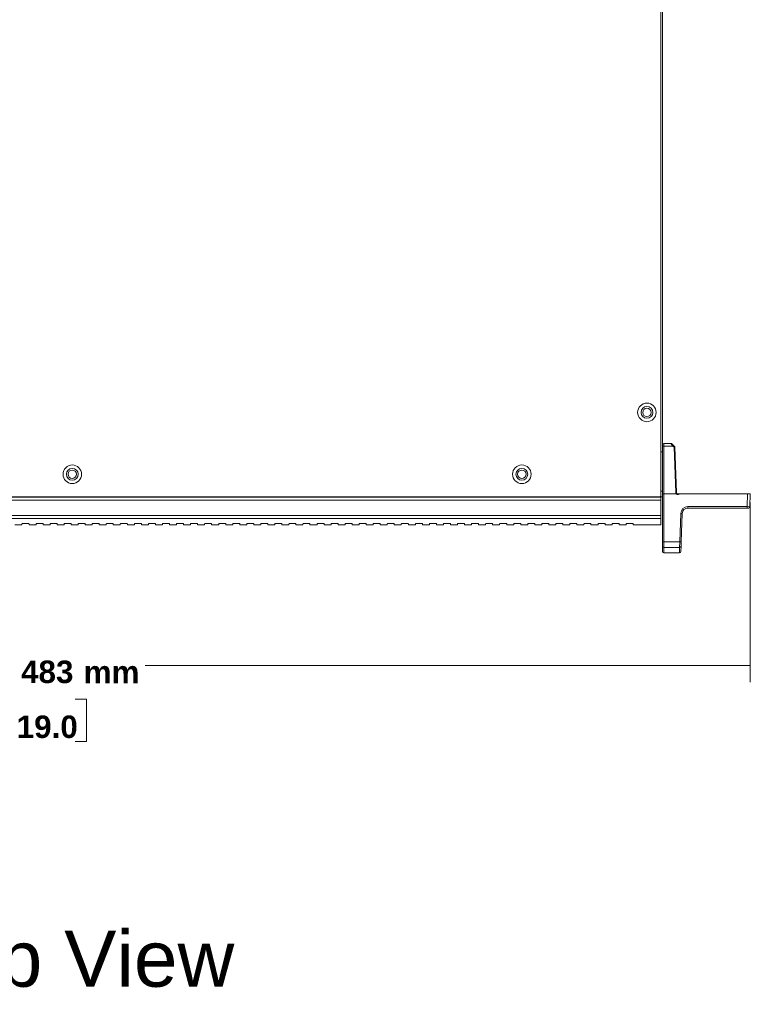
# Model space of a CAD drawing. Header units: millimetres. Extents: x 0 to 2122, y 0 to 1639.
# Tile 18 of 75: x 535 to 795, y 939 to 1289. Entities that reach past the tile are written whole.
import ezdxf

# ---------------------------------------------------------------- set-up
doc = ezdxf.new("R2010")
doc.units = ezdxf.units.MM
doc.layers.add('1', color=7, linetype='Continuous', true_color=0xffffff)
doc.styles.add('Arial', font='arial.ttf')

msp = doc.modelspace()

# ---------------------------------------------------------------- linework, layer by layer
at = {"layer": '1', "color": 7, "linetype": 'Continuous', "lineweight": 13}
for p, q in [((763.19, 1481.58), (763.19, 1119.58)), ((763.69, 1447.67), (763.69, 1137.58)), ((763.69, 1135.08), (763.19, 1135.08)), ((763.69, 1137.09), (763.69, 1137.58)), ((763.69, 1120.08), (763.69, 1137.09)), ((764.19, 1138.08), (766.71, 1138.08)), ((764.19, 1138.08), (764.19, 1137.11)), ((767.46, 1137.11), (764.19, 1137.11)), ((764.19, 1137.11), (764.19, 1120.08)), ((767.46, 1137.11), (766.71, 1138.08)), ((766.89, 1138.01), (767.64, 1137.28)), ((767.86, 1136.73), (767.46, 1137.11)), ((767.64, 1137.28), (768.04, 1136.9)), ((768.43, 1120.56), (767.86, 1136.73)), ((768.11, 1136.73), (768.68, 1120.56)), ((763.19, 1121.08), (763.69, 1121.08)), ((763.19, 1118.88), (344.19, 1118.88)), ((763.19, 1117.88), (344.19, 1117.88)), ((344.69, 1119.08), (762.69, 1119.08)), ((763.19, 1118.88), (763.19, 1119.58)), ((763.69, 1119.08), (763.19, 1119.08)), ((763.19, 1117.88), (763.19, 1118.88)), ((763.19, 1112.38), (763.19, 1117.88)), ((763.69, 1103.09), (763.69, 1120.08)), ((764.19, 1120.08), (763.69, 1120.08)), ((764.19, 1120.08), (764.19, 1103.07)), ((764.19, 1120.08), (768.62, 1120.08)), ((769.73, 1120.08), (793.99, 1120.08)), ((793.84, 1115.56), (793.99, 1120.08)), ((793.99, 1120.08), (794.99, 1120.08)), ((794.99, 1120.08), (794.83, 1115.56)), ((772.75, 1115.56), (793.84, 1115.56)), ((772.75, 1115.56), (772.75, 1115.08)), ((793.84, 1115.08), (772.75, 1115.08)), ((793.84, 1115.56), (793.84, 1115.08)), ((794.34, 1115.08), (793.84, 1115.08)), ((763.19, 1112.38), (344.19, 1112.38)), ((763.19, 1111.3), (344.19, 1111.3)), ((763.19, 1111.3), (763.19, 1112.38)), ((763.19, 1111.3), (763.19, 1109.08)), ((769.9, 1103.07), (770.25, 1113.15)), ((770.75, 1113.15), (770.4, 1103.07)), ((533.29, 1109.08), (535.79, 1109.08)), ((535.79, 1109.08), (535.79, 1109.49)), ((536.29, 1109.54), (537.79, 1109.54)), ((538.29, 1109.08), (538.29, 1109.49)), ((538.29, 1109.08), (540.79, 1109.08)), ((540.79, 1109.08), (540.79, 1109.49)), ((541.29, 1109.54), (542.79, 1109.54)), ((543.29, 1109.08), (543.29, 1109.49)), ((543.29, 1109.08), (545.79, 1109.08)), ((545.79, 1109.08), (545.79, 1109.49)), ((546.29, 1109.54), (547.79, 1109.54)), ((548.29, 1109.08), (548.29, 1109.49)), ((548.29, 1109.08), (550.79, 1109.08)), ((550.79, 1109.08), (550.79, 1109.49)), ((551.29, 1109.54), (552.79, 1109.54)), ((553.29, 1109.08), (553.29, 1109.49)), ((553.29, 1109.08), (555.79, 1109.08)), ((555.79, 1109.08), (555.79, 1109.49)), ((556.29, 1109.54), (557.79, 1109.54)), ((558.29, 1109.08), (558.29, 1109.49)), ((558.29, 1109.08), (560.79, 1109.08)), ((560.79, 1109.08), (560.79, 1109.49)), ((561.29, 1109.54), (562.79, 1109.54)), ((563.29, 1109.08), (563.29, 1109.49)), ((563.29, 1109.08), (565.79, 1109.08)), ((565.79, 1109.08), (565.79, 1109.49)), ((566.29, 1109.54), (567.79, 1109.54)), ((568.29, 1109.08), (568.29, 1109.49)), ((568.29, 1109.08), (570.79, 1109.08)), ((570.79, 1109.08), (570.79, 1109.49)), ((571.29, 1109.54), (572.79, 1109.54)), ((573.29, 1109.08), (573.29, 1109.49)), ((573.29, 1109.08), (575.79, 1109.08)), ((575.79, 1109.08), (575.79, 1109.49)), ((576.29, 1109.54), (577.79, 1109.54)), ((578.29, 1109.08), (578.29, 1109.49)), ((578.29, 1109.08), (580.79, 1109.08)), ((580.79, 1109.08), (580.79, 1109.49)), ((581.29, 1109.54), (582.79, 1109.54)), ((583.29, 1109.08), (583.29, 1109.49)), ((583.29, 1109.08), (585.79, 1109.08)), ((585.79, 1109.08), (585.79, 1109.49)), ((586.29, 1109.54), (587.79, 1109.54)), ((588.29, 1109.08), (588.29, 1109.49)), ((588.29, 1109.08), (590.79, 1109.08)), ((590.79, 1109.08), (590.79, 1109.49)), ((591.29, 1109.54), (592.79, 1109.54)), ((593.29, 1109.08), (593.29, 1109.49)), ((593.29, 1109.08), (595.79, 1109.08)), ((595.79, 1109.08), (595.79, 1109.49)), ((596.29, 1109.54), (597.79, 1109.54)), ((598.29, 1109.08), (598.29, 1109.49)), ((598.29, 1109.08), (600.79, 1109.08)), ((600.79, 1109.08), (600.79, 1109.49)), ((601.29, 1109.54), (602.79, 1109.54)), ((603.29, 1109.08), (603.29, 1109.49)), ((603.29, 1109.08), (605.79, 1109.08)), ((605.79, 1109.08), (605.79, 1109.49)), ((606.29, 1109.54), (607.79, 1109.54)), ((608.29, 1109.08), (608.29, 1109.49)), ((608.29, 1109.08), (610.79, 1109.08)), ((610.79, 1109.08), (610.79, 1109.49)), ((611.29, 1109.54), (612.79, 1109.54)), ((613.29, 1109.08), (613.29, 1109.49)), ((613.29, 1109.08), (615.79, 1109.08)), ((615.79, 1109.08), (615.79, 1109.49)), ((616.29, 1109.54), (617.79, 1109.54)), ((618.29, 1109.08), (618.29, 1109.49)), ((618.29, 1109.08), (620.79, 1109.08)), ((620.79, 1109.08), (620.79, 1109.49)), ((621.29, 1109.54), (622.79, 1109.54)), ((623.29, 1109.08), (623.29, 1109.49)), ((623.29, 1109.08), (625.79, 1109.08)), ((625.79, 1109.08), (625.79, 1109.49)), ((626.29, 1109.54), (627.79, 1109.54)), ((628.29, 1109.08), (628.29, 1109.49)), ((628.29, 1109.08), (630.79, 1109.08)), ((630.79, 1109.08), (630.79, 1109.49)), ((631.29, 1109.54), (632.79, 1109.54)), ((633.29, 1109.08), (633.29, 1109.49)), ((633.29, 1109.08), (635.79, 1109.08)), ((635.79, 1109.08), (635.79, 1109.49)), ((636.29, 1109.54), (637.79, 1109.54)), ((638.29, 1109.08), (638.29, 1109.49)), ((638.29, 1109.08), (640.79, 1109.08)), ((640.79, 1109.08), (640.79, 1109.49)), ((641.29, 1109.54), (642.79, 1109.54)), ((643.29, 1109.08), (643.29, 1109.49)), ((643.29, 1109.08), (645.79, 1109.08)), ((645.79, 1109.08), (645.79, 1109.49)), ((646.29, 1109.54), (647.79, 1109.54)), ((648.29, 1109.08), (648.29, 1109.49)), ((648.29, 1109.08), (650.79, 1109.08)), ((650.79, 1109.08), (650.79, 1109.49)), ((651.29, 1109.54), (652.79, 1109.54)), ((653.29, 1109.08), (653.29, 1109.49)), ((653.29, 1109.08), (655.79, 1109.08)), ((655.79, 1109.08), (655.79, 1109.49)), ((656.29, 1109.54), (657.79, 1109.54)), ((658.29, 1109.08), (658.29, 1109.49)), ((658.29, 1109.08), (660.79, 1109.08)), ((660.79, 1109.08), (660.79, 1109.49)), ((661.29, 1109.54), (662.79, 1109.54)), ((663.29, 1109.08), (663.29, 1109.49)), ((663.29, 1109.08), (665.79, 1109.08)), ((665.79, 1109.08), (665.79, 1109.49)), ((666.29, 1109.54), (667.79, 1109.54)), ((668.29, 1109.08), (668.29, 1109.49)), ((668.29, 1109.08), (670.79, 1109.08)), ((670.79, 1109.08), (670.79, 1109.49)), ((671.29, 1109.54), (672.79, 1109.54)), ((673.29, 1109.08), (673.29, 1109.49)), ((673.29, 1109.08), (675.79, 1109.08)), ((675.79, 1109.08), (675.79, 1109.49)), ((676.29, 1109.54), (677.79, 1109.54)), ((678.29, 1109.08), (678.29, 1109.49)), ((678.29, 1109.08), (680.79, 1109.08)), ((680.79, 1109.08), (680.79, 1109.49)), ((681.29, 1109.54), (682.79, 1109.54)), ((683.29, 1109.08), (683.29, 1109.49)), ((683.29, 1109.08), (685.79, 1109.08)), ((685.79, 1109.08), (685.79, 1109.49)), ((686.29, 1109.54), (687.79, 1109.54)), ((688.29, 1109.08), (688.29, 1109.49)), ((688.29, 1109.08), (690.79, 1109.08)), ((690.79, 1109.08), (690.79, 1109.49)), ((691.29, 1109.54), (692.79, 1109.54)), ((693.29, 1109.08), (693.29, 1109.49)), ((693.29, 1109.08), (695.79, 1109.08)), ((695.79, 1109.08), (695.79, 1109.49)), ((696.29, 1109.54), (697.79, 1109.54)), ((698.29, 1109.08), (698.29, 1109.49)), ((698.29, 1109.08), (700.79, 1109.08)), ((700.79, 1109.08), (700.79, 1109.49)), ((701.29, 1109.54), (702.79, 1109.54)), ((703.29, 1109.08), (703.29, 1109.49)), ((703.29, 1109.08), (705.79, 1109.08)), ((705.79, 1109.08), (705.79, 1109.49)), ((706.29, 1109.54), (707.79, 1109.54)), ((708.29, 1109.08), (708.29, 1109.49)), ((708.29, 1109.08), (710.79, 1109.08)), ((710.79, 1109.08), (710.79, 1109.49)), ((711.29, 1109.54), (712.79, 1109.54)), ((713.29, 1109.08), (713.29, 1109.49)), ((713.29, 1109.08), (715.79, 1109.08)), ((715.79, 1109.08), (715.79, 1109.49)), ((716.29, 1109.54), (717.79, 1109.54)), ((718.29, 1109.08), (718.29, 1109.49)), ((718.29, 1109.08), (720.79, 1109.08)), ((720.79, 1109.08), (720.79, 1109.49)), ((721.29, 1109.54), (722.79, 1109.54)), ((723.29, 1109.08), (723.29, 1109.49)), ((723.29, 1109.08), (725.79, 1109.08)), ((725.79, 1109.08), (725.79, 1109.49)), ((726.29, 1109.54), (727.79, 1109.54)), ((728.29, 1109.08), (728.29, 1109.49)), ((728.29, 1109.08), (730.79, 1109.08)), ((730.79, 1109.08), (730.79, 1109.49)), ((731.29, 1109.54), (732.79, 1109.54)), ((733.29, 1109.08), (733.29, 1109.49)), ((733.29, 1109.08), (735.79, 1109.08)), ((735.79, 1109.08), (735.79, 1109.49)), ((736.29, 1109.54), (737.79, 1109.54)), ((738.29, 1109.08), (738.29, 1109.49)), ((738.29, 1109.08), (740.79, 1109.08)), ((740.79, 1109.08), (740.79, 1109.49)), ((741.29, 1109.54), (742.79, 1109.54)), ((743.29, 1109.08), (743.29, 1109.49)), ((743.29, 1109.08), (745.79, 1109.08)), ((745.79, 1109.08), (745.79, 1109.49)), ((746.29, 1109.54), (747.79, 1109.54)), ((748.29, 1109.08), (748.29, 1109.49)), ((748.29, 1109.08), (750.79, 1109.08)), ((750.79, 1109.08), (750.79, 1109.49)), ((751.29, 1109.54), (752.79, 1109.54)), ((753.29, 1109.08), (753.29, 1109.49)), ((753.29, 1109.08), (763.19, 1109.08)), ((763.69, 1101.48), (763.69, 1103.09)), ((763.69, 1099.58), (763.69, 1101.48)), ((764.19, 1103.07), (769.9, 1103.07)), ((764.19, 1103.07), (764.19, 1100.99)), ((769.84, 1100.99), (764.19, 1100.99)), ((764.19, 1099.08), (764.19, 1100.99)), ((769.78, 1099.08), (769.84, 1100.99)), ((769.9, 1103.07), (769.84, 1100.99)), ((770.34, 1101.47), (770.28, 1099.56)), ((770.34, 1101.47), (770.4, 1103.07)), ((764.19, 1099.08), (769.78, 1099.08))]:
    msp.add_line(p, q, dxfattribs=at)
at = {"layer": '1', "color": 7, "lineweight": 13}
for p, q in [((794.99, 1117.08), (794.99, 1053.08)), ((794.99, 1059.08), (579.58, 1059.08)), ((558.76, 1047.06), (554.76, 1047.06)), ((558.76, 1032.03), (558.76, 1047.06)), ((554.76, 1032.03), (558.76, 1032.03))]:
    msp.add_line(p, q, dxfattribs=at)
at = {"layer": '1', "color": 7, "linetype": 'Continuous', "lineweight": 13}
for centre, radius in [((758.19, 1149.08), 3.3), ((758.19, 1149.08), 2.1), ((758.19, 1149.08), 1.5), ((553.69, 1127.08), 3.3), ((553.69, 1127.08), 2.1), ((553.69, 1127.08), 1.5), ((713.69, 1127.08), 3.3), ((713.69, 1127.08), 2.1), ((713.69, 1127.08), 1.5)]:
    msp.add_circle(centre, radius, dxfattribs=at)
at = {"layer": '1', "color": 7, "linetype": 'Continuous', "lineweight": 13, "extrusion": (0, 0, -1)}
for centre, radius, start, end in [((-764.19, 1137.58), 0.5, 0, 90), ((-767.86, 1136.72), 0.25, 134, 178), ((-794.34, 1115.58), 0.5, 182, 270), ((-769.78, 1099.58), 0.5, 182, 267.7066)]:
    msp.add_arc(centre, radius, start, end, dxfattribs=at)
at = {"layer": '1', "color": 7, "linetype": 'Continuous', "lineweight": 13}
for centre, radius, start, end in [((766.71, 1137.83), 0.25, 46, 90), ((762.69, 1119.58), 0.5, 270, 0), ((769.18, 1120.58), 0.75, 182, 222.7109), ((769.18, 1120.58), 0.5, 182, 270), ((772.75, 1113.06), 2.5, 90, 178), ((772.75, 1113.08), 2, 90, 178), ((764.19, 1099.58), 0.5, 180, 270)]:
    msp.add_arc(centre, radius, start, end, dxfattribs=at)
for centre, major_axis, ratio, start_param, end_param in [((764.19, 1137.09), (-0.5, 0), 0.034899, 4.712389, 6.283185), ((767.46, 1137.1), (0.174, 0.18), 0.024251, 0, 1.545689), ((767.86, 1136.72), (-0.174, -0.18), 0.024251, 3.141593, 4.687282), ((767.86, 1136.72), (0.25, 0.009), 0.034878, 0, 1.569578), ((768.43, 1120.55), (0.25, 0.009), 0.034878, 0, 1.569578), ((793.83, 1115.58), (-1, 0.02), 0.017434, 1.57171, 3.141288), ((770.25, 1113.16), (-0.5, 0.017), 0.034878, 1.572014, 3.141593), ((764.19, 1103.09), (0.5, 0), 0.034899, 3.141593, 4.712389), ((764.19, 1101.48), (0.5, 0), 0.98085, 3.141593, 4.712389), ((769.84, 1101.48), (0.5, -0.017), 0.980828, 4.746627, 6.283185), ((769.9, 1103.09), (-0.5, 0.017), 0.034878, 1.572014, 3.141593)]:
    msp.add_ellipse(centre, major_axis=major_axis, ratio=ratio, start_param=start_param, end_param=end_param, dxfattribs=at)
for points, knots in [([(769.73, 1120.08), (769.72, 1120.08), (769.71, 1120.07), (769.66, 1120.05), (769.62, 1120.03), (769.48, 1119.96), (769.37, 1119.93), (769.15, 1119.9), (769.04, 1119.91), (768.88, 1119.96), (768.83, 1119.98), (768.74, 1120.03), (768.7, 1120.05), (768.64, 1120.07), (768.63, 1120.08), (768.62, 1120.08)], [0, 0, 0, 0, 0.027361, 0.027361, 0.132959, 0.132959, 0.427617, 0.427617, 0.709035, 0.709035, 0.85402, 0.85402, 0.975862, 0.975862, 1, 1, 1, 1]), ([(769.18, 1120.08), (769.18, 1120.08), (769.18, 1120.08), (769.29, 1120.08), (769.42, 1120.08), (769.61, 1120.08), (769.67, 1120.08), (769.73, 1120.08)], [0, 0, 0, 0, 0.007299, 0.007299, 0.70722, 0.70722, 1, 1, 1, 1]), ([(535.79, 1109.49), (535.79, 1109.5), (535.8, 1109.5), (535.84, 1109.51), (535.87, 1109.52), (535.94, 1109.52), (535.98, 1109.53), (536.08, 1109.53), (536.13, 1109.54), (536.22, 1109.54), (536.26, 1109.54), (536.29, 1109.54)], [0, 0, 0, 0, 0.216097, 0.216097, 0.432216, 0.432216, 0.647968, 0.647968, 0.862819, 0.862819, 1, 1, 1, 1]), ([(537.79, 1109.54), (537.85, 1109.54), (537.91, 1109.54), (538.01, 1109.53), (538.06, 1109.53), (538.15, 1109.52), (538.19, 1109.52), (538.25, 1109.51), (538.27, 1109.51), (538.29, 1109.5), (538.29, 1109.49), (538.29, 1109.49)], [0, 0, 0, 0, 0.213746, 0.213746, 0.427464, 0.427464, 0.641635, 0.641635, 0.856746, 0.856746, 1, 1, 1, 1]), ([(540.79, 1109.49), (540.79, 1109.5), (540.8, 1109.5), (540.84, 1109.51), (540.87, 1109.52), (540.94, 1109.52), (540.98, 1109.53), (541.08, 1109.53), (541.13, 1109.54), (541.22, 1109.54), (541.26, 1109.54), (541.29, 1109.54)], [0, 0, 0, 0, 0.216097, 0.216097, 0.432216, 0.432216, 0.647968, 0.647968, 0.862819, 0.862819, 1, 1, 1, 1]), ([(542.79, 1109.54), (542.85, 1109.54), (542.91, 1109.54), (543.01, 1109.53), (543.06, 1109.53), (543.15, 1109.52), (543.19, 1109.52), (543.25, 1109.51), (543.27, 1109.51), (543.29, 1109.5), (543.29, 1109.49), (543.29, 1109.49)], [0, 0, 0, 0, 0.213746, 0.213746, 0.427464, 0.427464, 0.641635, 0.641635, 0.856746, 0.856746, 1, 1, 1, 1]), ([(545.79, 1109.49), (545.79, 1109.5), (545.8, 1109.5), (545.84, 1109.51), (545.87, 1109.52), (545.94, 1109.52), (545.98, 1109.53), (546.08, 1109.53), (546.13, 1109.54), (546.22, 1109.54), (546.26, 1109.54), (546.29, 1109.54)], [0, 0, 0, 0, 0.216097, 0.216097, 0.432216, 0.432216, 0.647968, 0.647968, 0.862819, 0.862819, 1, 1, 1, 1]), ([(547.79, 1109.54), (547.85, 1109.54), (547.91, 1109.54), (548.01, 1109.53), (548.06, 1109.53), (548.15, 1109.52), (548.19, 1109.52), (548.25, 1109.51), (548.27, 1109.51), (548.29, 1109.5), (548.29, 1109.49), (548.29, 1109.49)], [0, 0, 0, 0, 0.213746, 0.213746, 0.427464, 0.427464, 0.641635, 0.641635, 0.856746, 0.856746, 1, 1, 1, 1]), ([(550.79, 1109.49), (550.79, 1109.5), (550.8, 1109.5), (550.84, 1109.51), (550.87, 1109.52), (550.94, 1109.52), (550.98, 1109.53), (551.08, 1109.53), (551.13, 1109.54), (551.22, 1109.54), (551.26, 1109.54), (551.29, 1109.54)], [0, 0, 0, 0, 0.216097, 0.216097, 0.432216, 0.432216, 0.647968, 0.647968, 0.862819, 0.862819, 1, 1, 1, 1]), ([(552.79, 1109.54), (552.85, 1109.54), (552.91, 1109.54), (553.01, 1109.53), (553.06, 1109.53), (553.15, 1109.52), (553.19, 1109.52), (553.25, 1109.51), (553.27, 1109.51), (553.29, 1109.5), (553.29, 1109.49), (553.29, 1109.49)], [0, 0, 0, 0, 0.213746, 0.213746, 0.427464, 0.427464, 0.641635, 0.641635, 0.856746, 0.856746, 1, 1, 1, 1]), ([(555.79, 1109.49), (555.79, 1109.5), (555.8, 1109.5), (555.84, 1109.51), (555.87, 1109.52), (555.94, 1109.52), (555.98, 1109.53), (556.08, 1109.53), (556.13, 1109.54), (556.22, 1109.54), (556.26, 1109.54), (556.29, 1109.54)], [0, 0, 0, 0, 0.216097, 0.216097, 0.432216, 0.432216, 0.647968, 0.647968, 0.862819, 0.862819, 1, 1, 1, 1]), ([(557.79, 1109.54), (557.85, 1109.54), (557.91, 1109.54), (558.01, 1109.53), (558.06, 1109.53), (558.15, 1109.52), (558.19, 1109.52), (558.25, 1109.51), (558.27, 1109.51), (558.29, 1109.5), (558.29, 1109.49), (558.29, 1109.49)], [0, 0, 0, 0, 0.213746, 0.213746, 0.427464, 0.427464, 0.641635, 0.641635, 0.856746, 0.856746, 1, 1, 1, 1]), ([(560.79, 1109.49), (560.79, 1109.5), (560.8, 1109.5), (560.84, 1109.51), (560.87, 1109.52), (560.94, 1109.52), (560.98, 1109.53), (561.08, 1109.53), (561.13, 1109.54), (561.22, 1109.54), (561.26, 1109.54), (561.29, 1109.54)], [0, 0, 0, 0, 0.216097, 0.216097, 0.432216, 0.432216, 0.647968, 0.647968, 0.862819, 0.862819, 1, 1, 1, 1]), ([(562.79, 1109.54), (562.85, 1109.54), (562.91, 1109.54), (563.01, 1109.53), (563.06, 1109.53), (563.15, 1109.52), (563.19, 1109.52), (563.25, 1109.51), (563.27, 1109.51), (563.29, 1109.5), (563.29, 1109.49), (563.29, 1109.49)], [0, 0, 0, 0, 0.213746, 0.213746, 0.427464, 0.427464, 0.641635, 0.641635, 0.856746, 0.856746, 1, 1, 1, 1]), ([(565.79, 1109.49), (565.79, 1109.5), (565.8, 1109.5), (565.84, 1109.51), (565.87, 1109.52), (565.94, 1109.52), (565.98, 1109.53), (566.08, 1109.53), (566.13, 1109.54), (566.22, 1109.54), (566.26, 1109.54), (566.29, 1109.54)], [0, 0, 0, 0, 0.216097, 0.216097, 0.432216, 0.432216, 0.647968, 0.647968, 0.862819, 0.862819, 1, 1, 1, 1]), ([(567.79, 1109.54), (567.85, 1109.54), (567.91, 1109.54), (568.01, 1109.53), (568.06, 1109.53), (568.15, 1109.52), (568.19, 1109.52), (568.25, 1109.51), (568.27, 1109.51), (568.29, 1109.5), (568.29, 1109.49), (568.29, 1109.49)], [0, 0, 0, 0, 0.213746, 0.213746, 0.427464, 0.427464, 0.641635, 0.641635, 0.856746, 0.856746, 1, 1, 1, 1]), ([(570.79, 1109.49), (570.79, 1109.5), (570.8, 1109.5), (570.84, 1109.51), (570.87, 1109.52), (570.94, 1109.52), (570.98, 1109.53), (571.08, 1109.53), (571.13, 1109.54), (571.22, 1109.54), (571.26, 1109.54), (571.29, 1109.54)], [0, 0, 0, 0, 0.216097, 0.216097, 0.432216, 0.432216, 0.647968, 0.647968, 0.862819, 0.862819, 1, 1, 1, 1]), ([(572.79, 1109.54), (572.85, 1109.54), (572.91, 1109.54), (573.01, 1109.53), (573.06, 1109.53), (573.15, 1109.52), (573.19, 1109.52), (573.25, 1109.51), (573.27, 1109.51), (573.29, 1109.5), (573.29, 1109.49), (573.29, 1109.49)], [0, 0, 0, 0, 0.213746, 0.213746, 0.427464, 0.427464, 0.641635, 0.641635, 0.856746, 0.856746, 1, 1, 1, 1]), ([(575.79, 1109.49), (575.79, 1109.5), (575.8, 1109.5), (575.84, 1109.51), (575.87, 1109.52), (575.94, 1109.52), (575.98, 1109.53), (576.08, 1109.53), (576.13, 1109.54), (576.22, 1109.54), (576.26, 1109.54), (576.29, 1109.54)], [0, 0, 0, 0, 0.216097, 0.216097, 0.432216, 0.432216, 0.647968, 0.647968, 0.862819, 0.862819, 1, 1, 1, 1]), ([(577.79, 1109.54), (577.85, 1109.54), (577.91, 1109.54), (578.01, 1109.53), (578.06, 1109.53), (578.15, 1109.52), (578.19, 1109.52), (578.25, 1109.51), (578.27, 1109.51), (578.29, 1109.5), (578.29, 1109.49), (578.29, 1109.49)], [0, 0, 0, 0, 0.213746, 0.213746, 0.427464, 0.427464, 0.641635, 0.641635, 0.856746, 0.856746, 1, 1, 1, 1]), ([(580.79, 1109.49), (580.79, 1109.5), (580.8, 1109.5), (580.84, 1109.51), (580.87, 1109.52), (580.94, 1109.52), (580.98, 1109.53), (581.08, 1109.53), (581.13, 1109.54), (581.22, 1109.54), (581.26, 1109.54), (581.29, 1109.54)], [0, 0, 0, 0, 0.216097, 0.216097, 0.432216, 0.432216, 0.647968, 0.647968, 0.862819, 0.862819, 1, 1, 1, 1]), ([(582.79, 1109.54), (582.85, 1109.54), (582.91, 1109.54), (583.01, 1109.53), (583.06, 1109.53), (583.15, 1109.52), (583.19, 1109.52), (583.25, 1109.51), (583.27, 1109.51), (583.29, 1109.5), (583.29, 1109.49), (583.29, 1109.49)], [0, 0, 0, 0, 0.213746, 0.213746, 0.427464, 0.427464, 0.641635, 0.641635, 0.856746, 0.856746, 1, 1, 1, 1]), ([(585.79, 1109.49), (585.79, 1109.5), (585.8, 1109.5), (585.84, 1109.51), (585.87, 1109.52), (585.94, 1109.52), (585.98, 1109.53), (586.08, 1109.53), (586.13, 1109.54), (586.22, 1109.54), (586.26, 1109.54), (586.29, 1109.54)], [0, 0, 0, 0, 0.216097, 0.216097, 0.432216, 0.432216, 0.647968, 0.647968, 0.862819, 0.862819, 1, 1, 1, 1]), ([(587.79, 1109.54), (587.85, 1109.54), (587.91, 1109.54), (588.01, 1109.53), (588.06, 1109.53), (588.15, 1109.52), (588.19, 1109.52), (588.25, 1109.51), (588.27, 1109.51), (588.29, 1109.5), (588.29, 1109.49), (588.29, 1109.49)], [0, 0, 0, 0, 0.213746, 0.213746, 0.427464, 0.427464, 0.641635, 0.641635, 0.856746, 0.856746, 1, 1, 1, 1]), ([(590.79, 1109.49), (590.79, 1109.5), (590.8, 1109.5), (590.84, 1109.51), (590.87, 1109.52), (590.94, 1109.52), (590.98, 1109.53), (591.08, 1109.53), (591.13, 1109.54), (591.22, 1109.54), (591.26, 1109.54), (591.29, 1109.54)], [0, 0, 0, 0, 0.216097, 0.216097, 0.432216, 0.432216, 0.647968, 0.647968, 0.862819, 0.862819, 1, 1, 1, 1]), ([(592.79, 1109.54), (592.85, 1109.54), (592.91, 1109.54), (593.01, 1109.53), (593.06, 1109.53), (593.15, 1109.52), (593.19, 1109.52), (593.25, 1109.51), (593.27, 1109.51), (593.29, 1109.5), (593.29, 1109.49), (593.29, 1109.49)], [0, 0, 0, 0, 0.213746, 0.213746, 0.427464, 0.427464, 0.641635, 0.641635, 0.856746, 0.856746, 1, 1, 1, 1]), ([(595.79, 1109.49), (595.79, 1109.5), (595.8, 1109.5), (595.84, 1109.51), (595.87, 1109.52), (595.94, 1109.52), (595.98, 1109.53), (596.08, 1109.53), (596.13, 1109.54), (596.22, 1109.54), (596.26, 1109.54), (596.29, 1109.54)], [0, 0, 0, 0, 0.216097, 0.216097, 0.432216, 0.432216, 0.647968, 0.647968, 0.862819, 0.862819, 1, 1, 1, 1]), ([(597.79, 1109.54), (597.85, 1109.54), (597.91, 1109.54), (598.01, 1109.53), (598.06, 1109.53), (598.15, 1109.52), (598.19, 1109.52), (598.25, 1109.51), (598.27, 1109.51), (598.29, 1109.5), (598.29, 1109.49), (598.29, 1109.49)], [0, 0, 0, 0, 0.213746, 0.213746, 0.427464, 0.427464, 0.641635, 0.641635, 0.856746, 0.856746, 1, 1, 1, 1]), ([(600.79, 1109.49), (600.79, 1109.5), (600.8, 1109.5), (600.84, 1109.51), (600.87, 1109.52), (600.94, 1109.52), (600.98, 1109.53), (601.08, 1109.53), (601.13, 1109.54), (601.22, 1109.54), (601.26, 1109.54), (601.29, 1109.54)], [0, 0, 0, 0, 0.216097, 0.216097, 0.432216, 0.432216, 0.647968, 0.647968, 0.862819, 0.862819, 1, 1, 1, 1]), ([(602.79, 1109.54), (602.85, 1109.54), (602.91, 1109.54), (603.01, 1109.53), (603.06, 1109.53), (603.15, 1109.52), (603.19, 1109.52), (603.25, 1109.51), (603.27, 1109.51), (603.29, 1109.5), (603.29, 1109.49), (603.29, 1109.49)], [0, 0, 0, 0, 0.213746, 0.213746, 0.427464, 0.427464, 0.641635, 0.641635, 0.856746, 0.856746, 1, 1, 1, 1]), ([(605.79, 1109.49), (605.79, 1109.5), (605.8, 1109.5), (605.84, 1109.51), (605.87, 1109.52), (605.94, 1109.52), (605.98, 1109.53), (606.08, 1109.53), (606.13, 1109.54), (606.22, 1109.54), (606.26, 1109.54), (606.29, 1109.54)], [0, 0, 0, 0, 0.216097, 0.216097, 0.432216, 0.432216, 0.647968, 0.647968, 0.862819, 0.862819, 1, 1, 1, 1]), ([(607.79, 1109.54), (607.85, 1109.54), (607.91, 1109.54), (608.01, 1109.53), (608.06, 1109.53), (608.15, 1109.52), (608.19, 1109.52), (608.25, 1109.51), (608.27, 1109.51), (608.29, 1109.5), (608.29, 1109.49), (608.29, 1109.49)], [0, 0, 0, 0, 0.213746, 0.213746, 0.427464, 0.427464, 0.641635, 0.641635, 0.856746, 0.856746, 1, 1, 1, 1]), ([(610.79, 1109.49), (610.79, 1109.5), (610.8, 1109.5), (610.84, 1109.51), (610.87, 1109.52), (610.94, 1109.52), (610.98, 1109.53), (611.08, 1109.53), (611.13, 1109.54), (611.22, 1109.54), (611.26, 1109.54), (611.29, 1109.54)], [0, 0, 0, 0, 0.216097, 0.216097, 0.432216, 0.432216, 0.647968, 0.647968, 0.862819, 0.862819, 1, 1, 1, 1]), ([(612.79, 1109.54), (612.85, 1109.54), (612.91, 1109.54), (613.01, 1109.53), (613.06, 1109.53), (613.15, 1109.52), (613.19, 1109.52), (613.25, 1109.51), (613.27, 1109.51), (613.29, 1109.5), (613.29, 1109.49), (613.29, 1109.49)], [0, 0, 0, 0, 0.213746, 0.213746, 0.427464, 0.427464, 0.641635, 0.641635, 0.856746, 0.856746, 1, 1, 1, 1]), ([(615.79, 1109.49), (615.79, 1109.5), (615.8, 1109.5), (615.84, 1109.51), (615.87, 1109.52), (615.94, 1109.52), (615.98, 1109.53), (616.08, 1109.53), (616.13, 1109.54), (616.22, 1109.54), (616.26, 1109.54), (616.29, 1109.54)], [0, 0, 0, 0, 0.216097, 0.216097, 0.432216, 0.432216, 0.647968, 0.647968, 0.862819, 0.862819, 1, 1, 1, 1]), ([(617.79, 1109.54), (617.85, 1109.54), (617.91, 1109.54), (618.01, 1109.53), (618.06, 1109.53), (618.15, 1109.52), (618.19, 1109.52), (618.25, 1109.51), (618.27, 1109.51), (618.29, 1109.5), (618.29, 1109.49), (618.29, 1109.49)], [0, 0, 0, 0, 0.213746, 0.213746, 0.427464, 0.427464, 0.641635, 0.641635, 0.856746, 0.856746, 1, 1, 1, 1]), ([(620.79, 1109.49), (620.79, 1109.5), (620.8, 1109.5), (620.84, 1109.51), (620.87, 1109.52), (620.94, 1109.52), (620.98, 1109.53), (621.08, 1109.53), (621.13, 1109.54), (621.22, 1109.54), (621.26, 1109.54), (621.29, 1109.54)], [0, 0, 0, 0, 0.216097, 0.216097, 0.432216, 0.432216, 0.647968, 0.647968, 0.862819, 0.862819, 1, 1, 1, 1]), ([(622.79, 1109.54), (622.85, 1109.54), (622.91, 1109.54), (623.01, 1109.53), (623.06, 1109.53), (623.15, 1109.52), (623.19, 1109.52), (623.25, 1109.51), (623.27, 1109.51), (623.29, 1109.5), (623.29, 1109.49), (623.29, 1109.49)], [0, 0, 0, 0, 0.213746, 0.213746, 0.427464, 0.427464, 0.641635, 0.641635, 0.856746, 0.856746, 1, 1, 1, 1]), ([(625.79, 1109.49), (625.79, 1109.5), (625.8, 1109.5), (625.84, 1109.51), (625.87, 1109.52), (625.94, 1109.52), (625.98, 1109.53), (626.08, 1109.53), (626.13, 1109.54), (626.22, 1109.54), (626.26, 1109.54), (626.29, 1109.54)], [0, 0, 0, 0, 0.216097, 0.216097, 0.432216, 0.432216, 0.647968, 0.647968, 0.862819, 0.862819, 1, 1, 1, 1]), ([(627.79, 1109.54), (627.85, 1109.54), (627.91, 1109.54), (628.01, 1109.53), (628.06, 1109.53), (628.15, 1109.52), (628.19, 1109.52), (628.25, 1109.51), (628.27, 1109.51), (628.29, 1109.5), (628.29, 1109.49), (628.29, 1109.49)], [0, 0, 0, 0, 0.213746, 0.213746, 0.427464, 0.427464, 0.641635, 0.641635, 0.856746, 0.856746, 1, 1, 1, 1]), ([(630.79, 1109.49), (630.79, 1109.5), (630.8, 1109.5), (630.84, 1109.51), (630.87, 1109.52), (630.94, 1109.52), (630.98, 1109.53), (631.08, 1109.53), (631.13, 1109.54), (631.22, 1109.54), (631.26, 1109.54), (631.29, 1109.54)], [0, 0, 0, 0, 0.216097, 0.216097, 0.432216, 0.432216, 0.647968, 0.647968, 0.862819, 0.862819, 1, 1, 1, 1]), ([(632.79, 1109.54), (632.85, 1109.54), (632.91, 1109.54), (633.01, 1109.53), (633.06, 1109.53), (633.15, 1109.52), (633.19, 1109.52), (633.25, 1109.51), (633.27, 1109.51), (633.29, 1109.5), (633.29, 1109.49), (633.29, 1109.49)], [0, 0, 0, 0, 0.213746, 0.213746, 0.427464, 0.427464, 0.641635, 0.641635, 0.856746, 0.856746, 1, 1, 1, 1]), ([(635.79, 1109.49), (635.79, 1109.5), (635.8, 1109.5), (635.84, 1109.51), (635.87, 1109.52), (635.94, 1109.52), (635.98, 1109.53), (636.08, 1109.53), (636.13, 1109.54), (636.22, 1109.54), (636.26, 1109.54), (636.29, 1109.54)], [0, 0, 0, 0, 0.216097, 0.216097, 0.432216, 0.432216, 0.647968, 0.647968, 0.862819, 0.862819, 1, 1, 1, 1]), ([(637.79, 1109.54), (637.85, 1109.54), (637.91, 1109.54), (638.01, 1109.53), (638.06, 1109.53), (638.15, 1109.52), (638.19, 1109.52), (638.25, 1109.51), (638.27, 1109.51), (638.29, 1109.5), (638.29, 1109.49), (638.29, 1109.49)], [0, 0, 0, 0, 0.213746, 0.213746, 0.427464, 0.427464, 0.641635, 0.641635, 0.856746, 0.856746, 1, 1, 1, 1]), ([(640.79, 1109.49), (640.79, 1109.5), (640.8, 1109.5), (640.84, 1109.51), (640.87, 1109.52), (640.94, 1109.52), (640.98, 1109.53), (641.08, 1109.53), (641.13, 1109.54), (641.22, 1109.54), (641.26, 1109.54), (641.29, 1109.54)], [0, 0, 0, 0, 0.216097, 0.216097, 0.432216, 0.432216, 0.647968, 0.647968, 0.862819, 0.862819, 1, 1, 1, 1]), ([(642.79, 1109.54), (642.85, 1109.54), (642.91, 1109.54), (643.01, 1109.53), (643.06, 1109.53), (643.15, 1109.52), (643.19, 1109.52), (643.25, 1109.51), (643.27, 1109.51), (643.29, 1109.5), (643.29, 1109.49), (643.29, 1109.49)], [0, 0, 0, 0, 0.213746, 0.213746, 0.427464, 0.427464, 0.641635, 0.641635, 0.856746, 0.856746, 1, 1, 1, 1]), ([(645.79, 1109.49), (645.79, 1109.5), (645.8, 1109.5), (645.84, 1109.51), (645.87, 1109.52), (645.94, 1109.52), (645.98, 1109.53), (646.08, 1109.53), (646.13, 1109.54), (646.22, 1109.54), (646.26, 1109.54), (646.29, 1109.54)], [0, 0, 0, 0, 0.216097, 0.216097, 0.432216, 0.432216, 0.647968, 0.647968, 0.862819, 0.862819, 1, 1, 1, 1]), ([(647.79, 1109.54), (647.85, 1109.54), (647.91, 1109.54), (648.01, 1109.53), (648.06, 1109.53), (648.15, 1109.52), (648.19, 1109.52), (648.25, 1109.51), (648.27, 1109.51), (648.29, 1109.5), (648.29, 1109.49), (648.29, 1109.49)], [0, 0, 0, 0, 0.213746, 0.213746, 0.427464, 0.427464, 0.641635, 0.641635, 0.856746, 0.856746, 1, 1, 1, 1]), ([(650.79, 1109.49), (650.79, 1109.5), (650.8, 1109.5), (650.84, 1109.51), (650.87, 1109.52), (650.94, 1109.52), (650.98, 1109.53), (651.08, 1109.53), (651.13, 1109.54), (651.22, 1109.54), (651.26, 1109.54), (651.29, 1109.54)], [0, 0, 0, 0, 0.216097, 0.216097, 0.432216, 0.432216, 0.647968, 0.647968, 0.862819, 0.862819, 1, 1, 1, 1]), ([(652.79, 1109.54), (652.85, 1109.54), (652.91, 1109.54), (653.01, 1109.53), (653.06, 1109.53), (653.15, 1109.52), (653.19, 1109.52), (653.25, 1109.51), (653.27, 1109.51), (653.29, 1109.5), (653.29, 1109.49), (653.29, 1109.49)], [0, 0, 0, 0, 0.213746, 0.213746, 0.427464, 0.427464, 0.641635, 0.641635, 0.856746, 0.856746, 1, 1, 1, 1]), ([(655.79, 1109.49), (655.79, 1109.5), (655.8, 1109.5), (655.84, 1109.51), (655.87, 1109.52), (655.94, 1109.52), (655.98, 1109.53), (656.08, 1109.53), (656.13, 1109.54), (656.22, 1109.54), (656.26, 1109.54), (656.29, 1109.54)], [0, 0, 0, 0, 0.216097, 0.216097, 0.432216, 0.432216, 0.647968, 0.647968, 0.862819, 0.862819, 1, 1, 1, 1]), ([(657.79, 1109.54), (657.85, 1109.54), (657.91, 1109.54), (658.01, 1109.53), (658.06, 1109.53), (658.15, 1109.52), (658.19, 1109.52), (658.25, 1109.51), (658.27, 1109.51), (658.29, 1109.5), (658.29, 1109.49), (658.29, 1109.49)], [0, 0, 0, 0, 0.213746, 0.213746, 0.427464, 0.427464, 0.641635, 0.641635, 0.856746, 0.856746, 1, 1, 1, 1]), ([(660.79, 1109.49), (660.79, 1109.5), (660.8, 1109.5), (660.84, 1109.51), (660.87, 1109.52), (660.94, 1109.52), (660.98, 1109.53), (661.08, 1109.53), (661.13, 1109.54), (661.22, 1109.54), (661.26, 1109.54), (661.29, 1109.54)], [0, 0, 0, 0, 0.216097, 0.216097, 0.432216, 0.432216, 0.647968, 0.647968, 0.862819, 0.862819, 1, 1, 1, 1]), ([(662.79, 1109.54), (662.85, 1109.54), (662.91, 1109.54), (663.01, 1109.53), (663.06, 1109.53), (663.15, 1109.52), (663.19, 1109.52), (663.25, 1109.51), (663.27, 1109.51), (663.29, 1109.5), (663.29, 1109.49), (663.29, 1109.49)], [0, 0, 0, 0, 0.213746, 0.213746, 0.427464, 0.427464, 0.641635, 0.641635, 0.856746, 0.856746, 1, 1, 1, 1]), ([(665.79, 1109.49), (665.79, 1109.5), (665.8, 1109.5), (665.84, 1109.51), (665.87, 1109.52), (665.94, 1109.52), (665.98, 1109.53), (666.08, 1109.53), (666.13, 1109.54), (666.22, 1109.54), (666.26, 1109.54), (666.29, 1109.54)], [0, 0, 0, 0, 0.216097, 0.216097, 0.432216, 0.432216, 0.647968, 0.647968, 0.862819, 0.862819, 1, 1, 1, 1]), ([(667.79, 1109.54), (667.85, 1109.54), (667.91, 1109.54), (668.01, 1109.53), (668.06, 1109.53), (668.15, 1109.52), (668.19, 1109.52), (668.25, 1109.51), (668.27, 1109.51), (668.29, 1109.5), (668.29, 1109.49), (668.29, 1109.49)], [0, 0, 0, 0, 0.213746, 0.213746, 0.427464, 0.427464, 0.641635, 0.641635, 0.856746, 0.856746, 1, 1, 1, 1]), ([(670.79, 1109.49), (670.79, 1109.5), (670.8, 1109.5), (670.84, 1109.51), (670.87, 1109.52), (670.94, 1109.52), (670.98, 1109.53), (671.08, 1109.53), (671.13, 1109.54), (671.22, 1109.54), (671.26, 1109.54), (671.29, 1109.54)], [0, 0, 0, 0, 0.216097, 0.216097, 0.432216, 0.432216, 0.647968, 0.647968, 0.862819, 0.862819, 1, 1, 1, 1]), ([(672.79, 1109.54), (672.85, 1109.54), (672.91, 1109.54), (673.01, 1109.53), (673.06, 1109.53), (673.15, 1109.52), (673.19, 1109.52), (673.25, 1109.51), (673.27, 1109.51), (673.29, 1109.5), (673.29, 1109.49), (673.29, 1109.49)], [0, 0, 0, 0, 0.213746, 0.213746, 0.427464, 0.427464, 0.641635, 0.641635, 0.856746, 0.856746, 1, 1, 1, 1]), ([(675.79, 1109.49), (675.79, 1109.5), (675.8, 1109.5), (675.84, 1109.51), (675.87, 1109.52), (675.94, 1109.52), (675.98, 1109.53), (676.08, 1109.53), (676.13, 1109.54), (676.22, 1109.54), (676.26, 1109.54), (676.29, 1109.54)], [0, 0, 0, 0, 0.216097, 0.216097, 0.432216, 0.432216, 0.647968, 0.647968, 0.862819, 0.862819, 1, 1, 1, 1]), ([(677.79, 1109.54), (677.85, 1109.54), (677.91, 1109.54), (678.01, 1109.53), (678.06, 1109.53), (678.15, 1109.52), (678.19, 1109.52), (678.25, 1109.51), (678.27, 1109.51), (678.29, 1109.5), (678.29, 1109.49), (678.29, 1109.49)], [0, 0, 0, 0, 0.213746, 0.213746, 0.427464, 0.427464, 0.641635, 0.641635, 0.856746, 0.856746, 1, 1, 1, 1]), ([(680.79, 1109.49), (680.79, 1109.5), (680.8, 1109.5), (680.84, 1109.51), (680.87, 1109.52), (680.94, 1109.52), (680.98, 1109.53), (681.08, 1109.53), (681.13, 1109.54), (681.22, 1109.54), (681.26, 1109.54), (681.29, 1109.54)], [0, 0, 0, 0, 0.216097, 0.216097, 0.432216, 0.432216, 0.647968, 0.647968, 0.862819, 0.862819, 1, 1, 1, 1]), ([(682.79, 1109.54), (682.85, 1109.54), (682.91, 1109.54), (683.01, 1109.53), (683.06, 1109.53), (683.15, 1109.52), (683.19, 1109.52), (683.25, 1109.51), (683.27, 1109.51), (683.29, 1109.5), (683.29, 1109.49), (683.29, 1109.49)], [0, 0, 0, 0, 0.213746, 0.213746, 0.427464, 0.427464, 0.641635, 0.641635, 0.856746, 0.856746, 1, 1, 1, 1]), ([(685.79, 1109.49), (685.79, 1109.5), (685.8, 1109.5), (685.84, 1109.51), (685.87, 1109.52), (685.94, 1109.52), (685.98, 1109.53), (686.08, 1109.53), (686.13, 1109.54), (686.22, 1109.54), (686.26, 1109.54), (686.29, 1109.54)], [0, 0, 0, 0, 0.216097, 0.216097, 0.432216, 0.432216, 0.647968, 0.647968, 0.862819, 0.862819, 1, 1, 1, 1]), ([(687.79, 1109.54), (687.85, 1109.54), (687.91, 1109.54), (688.01, 1109.53), (688.06, 1109.53), (688.15, 1109.52), (688.19, 1109.52), (688.25, 1109.51), (688.27, 1109.51), (688.29, 1109.5), (688.29, 1109.49), (688.29, 1109.49)], [0, 0, 0, 0, 0.213746, 0.213746, 0.427464, 0.427464, 0.641635, 0.641635, 0.856746, 0.856746, 1, 1, 1, 1]), ([(690.79, 1109.49), (690.79, 1109.5), (690.8, 1109.5), (690.84, 1109.51), (690.87, 1109.52), (690.94, 1109.52), (690.98, 1109.53), (691.08, 1109.53), (691.13, 1109.54), (691.22, 1109.54), (691.26, 1109.54), (691.29, 1109.54)], [0, 0, 0, 0, 0.216097, 0.216097, 0.432216, 0.432216, 0.647968, 0.647968, 0.862819, 0.862819, 1, 1, 1, 1]), ([(692.79, 1109.54), (692.85, 1109.54), (692.91, 1109.54), (693.01, 1109.53), (693.06, 1109.53), (693.15, 1109.52), (693.19, 1109.52), (693.25, 1109.51), (693.27, 1109.51), (693.29, 1109.5), (693.29, 1109.49), (693.29, 1109.49)], [0, 0, 0, 0, 0.213746, 0.213746, 0.427464, 0.427464, 0.641635, 0.641635, 0.856746, 0.856746, 1, 1, 1, 1]), ([(695.79, 1109.49), (695.79, 1109.5), (695.8, 1109.5), (695.84, 1109.51), (695.87, 1109.52), (695.94, 1109.52), (695.98, 1109.53), (696.08, 1109.53), (696.13, 1109.54), (696.22, 1109.54), (696.26, 1109.54), (696.29, 1109.54)], [0, 0, 0, 0, 0.216097, 0.216097, 0.432216, 0.432216, 0.647968, 0.647968, 0.862819, 0.862819, 1, 1, 1, 1]), ([(697.79, 1109.54), (697.85, 1109.54), (697.91, 1109.54), (698.01, 1109.53), (698.06, 1109.53), (698.15, 1109.52), (698.19, 1109.52), (698.25, 1109.51), (698.27, 1109.51), (698.29, 1109.5), (698.29, 1109.49), (698.29, 1109.49)], [0, 0, 0, 0, 0.213746, 0.213746, 0.427464, 0.427464, 0.641635, 0.641635, 0.856746, 0.856746, 1, 1, 1, 1]), ([(700.79, 1109.49), (700.79, 1109.5), (700.8, 1109.5), (700.84, 1109.51), (700.87, 1109.52), (700.94, 1109.52), (700.98, 1109.53), (701.08, 1109.53), (701.13, 1109.54), (701.22, 1109.54), (701.26, 1109.54), (701.29, 1109.54)], [0, 0, 0, 0, 0.216097, 0.216097, 0.432216, 0.432216, 0.647968, 0.647968, 0.862819, 0.862819, 1, 1, 1, 1]), ([(702.79, 1109.54), (702.85, 1109.54), (702.91, 1109.54), (703.01, 1109.53), (703.06, 1109.53), (703.15, 1109.52), (703.19, 1109.52), (703.25, 1109.51), (703.27, 1109.51), (703.29, 1109.5), (703.29, 1109.49), (703.29, 1109.49)], [0, 0, 0, 0, 0.213746, 0.213746, 0.427464, 0.427464, 0.641635, 0.641635, 0.856746, 0.856746, 1, 1, 1, 1]), ([(705.79, 1109.49), (705.79, 1109.5), (705.8, 1109.5), (705.84, 1109.51), (705.87, 1109.52), (705.94, 1109.52), (705.98, 1109.53), (706.08, 1109.53), (706.13, 1109.54), (706.22, 1109.54), (706.26, 1109.54), (706.29, 1109.54)], [0, 0, 0, 0, 0.216097, 0.216097, 0.432216, 0.432216, 0.647968, 0.647968, 0.862819, 0.862819, 1, 1, 1, 1]), ([(707.79, 1109.54), (707.85, 1109.54), (707.91, 1109.54), (708.01, 1109.53), (708.06, 1109.53), (708.15, 1109.52), (708.19, 1109.52), (708.25, 1109.51), (708.27, 1109.51), (708.29, 1109.5), (708.29, 1109.49), (708.29, 1109.49)], [0, 0, 0, 0, 0.213746, 0.213746, 0.427464, 0.427464, 0.641635, 0.641635, 0.856746, 0.856746, 1, 1, 1, 1]), ([(710.79, 1109.49), (710.79, 1109.5), (710.8, 1109.5), (710.84, 1109.51), (710.87, 1109.52), (710.94, 1109.52), (710.98, 1109.53), (711.08, 1109.53), (711.13, 1109.54), (711.22, 1109.54), (711.26, 1109.54), (711.29, 1109.54)], [0, 0, 0, 0, 0.216097, 0.216097, 0.432216, 0.432216, 0.647968, 0.647968, 0.862819, 0.862819, 1, 1, 1, 1]), ([(712.79, 1109.54), (712.85, 1109.54), (712.91, 1109.54), (713.01, 1109.53), (713.06, 1109.53), (713.15, 1109.52), (713.19, 1109.52), (713.25, 1109.51), (713.27, 1109.51), (713.29, 1109.5), (713.29, 1109.49), (713.29, 1109.49)], [0, 0, 0, 0, 0.213746, 0.213746, 0.427464, 0.427464, 0.641635, 0.641635, 0.856746, 0.856746, 1, 1, 1, 1]), ([(715.79, 1109.49), (715.79, 1109.5), (715.8, 1109.5), (715.84, 1109.51), (715.87, 1109.52), (715.94, 1109.52), (715.98, 1109.53), (716.08, 1109.53), (716.13, 1109.54), (716.22, 1109.54), (716.26, 1109.54), (716.29, 1109.54)], [0, 0, 0, 0, 0.216097, 0.216097, 0.432216, 0.432216, 0.647968, 0.647968, 0.862819, 0.862819, 1, 1, 1, 1]), ([(717.79, 1109.54), (717.85, 1109.54), (717.91, 1109.54), (718.01, 1109.53), (718.06, 1109.53), (718.15, 1109.52), (718.19, 1109.52), (718.25, 1109.51), (718.27, 1109.51), (718.29, 1109.5), (718.29, 1109.49), (718.29, 1109.49)], [0, 0, 0, 0, 0.213746, 0.213746, 0.427464, 0.427464, 0.641635, 0.641635, 0.856746, 0.856746, 1, 1, 1, 1]), ([(720.79, 1109.49), (720.79, 1109.5), (720.8, 1109.5), (720.84, 1109.51), (720.87, 1109.52), (720.94, 1109.52), (720.98, 1109.53), (721.08, 1109.53), (721.13, 1109.54), (721.22, 1109.54), (721.26, 1109.54), (721.29, 1109.54)], [0, 0, 0, 0, 0.216097, 0.216097, 0.432216, 0.432216, 0.647968, 0.647968, 0.862819, 0.862819, 1, 1, 1, 1]), ([(722.79, 1109.54), (722.85, 1109.54), (722.91, 1109.54), (723.01, 1109.53), (723.06, 1109.53), (723.15, 1109.52), (723.19, 1109.52), (723.25, 1109.51), (723.27, 1109.51), (723.29, 1109.5), (723.29, 1109.49), (723.29, 1109.49)], [0, 0, 0, 0, 0.213746, 0.213746, 0.427464, 0.427464, 0.641635, 0.641635, 0.856746, 0.856746, 1, 1, 1, 1]), ([(725.79, 1109.49), (725.79, 1109.5), (725.8, 1109.5), (725.84, 1109.51), (725.87, 1109.52), (725.94, 1109.52), (725.98, 1109.53), (726.08, 1109.53), (726.13, 1109.54), (726.22, 1109.54), (726.26, 1109.54), (726.29, 1109.54)], [0, 0, 0, 0, 0.216097, 0.216097, 0.432216, 0.432216, 0.647968, 0.647968, 0.862819, 0.862819, 1, 1, 1, 1]), ([(727.79, 1109.54), (727.85, 1109.54), (727.91, 1109.54), (728.01, 1109.53), (728.06, 1109.53), (728.15, 1109.52), (728.19, 1109.52), (728.25, 1109.51), (728.27, 1109.51), (728.29, 1109.5), (728.29, 1109.49), (728.29, 1109.49)], [0, 0, 0, 0, 0.213746, 0.213746, 0.427464, 0.427464, 0.641635, 0.641635, 0.856746, 0.856746, 1, 1, 1, 1]), ([(730.79, 1109.49), (730.79, 1109.5), (730.8, 1109.5), (730.84, 1109.51), (730.87, 1109.52), (730.94, 1109.52), (730.98, 1109.53), (731.08, 1109.53), (731.13, 1109.54), (731.22, 1109.54), (731.26, 1109.54), (731.29, 1109.54)], [0, 0, 0, 0, 0.216097, 0.216097, 0.432216, 0.432216, 0.647968, 0.647968, 0.862819, 0.862819, 1, 1, 1, 1]), ([(732.79, 1109.54), (732.85, 1109.54), (732.91, 1109.54), (733.01, 1109.53), (733.06, 1109.53), (733.15, 1109.52), (733.19, 1109.52), (733.25, 1109.51), (733.27, 1109.51), (733.29, 1109.5), (733.29, 1109.49), (733.29, 1109.49)], [0, 0, 0, 0, 0.213746, 0.213746, 0.427464, 0.427464, 0.641635, 0.641635, 0.856746, 0.856746, 1, 1, 1, 1]), ([(735.79, 1109.49), (735.79, 1109.5), (735.8, 1109.5), (735.84, 1109.51), (735.87, 1109.52), (735.94, 1109.52), (735.98, 1109.53), (736.08, 1109.53), (736.13, 1109.54), (736.22, 1109.54), (736.26, 1109.54), (736.29, 1109.54)], [0, 0, 0, 0, 0.216097, 0.216097, 0.432216, 0.432216, 0.647968, 0.647968, 0.862819, 0.862819, 1, 1, 1, 1]), ([(737.79, 1109.54), (737.85, 1109.54), (737.91, 1109.54), (738.01, 1109.53), (738.06, 1109.53), (738.15, 1109.52), (738.19, 1109.52), (738.25, 1109.51), (738.27, 1109.51), (738.29, 1109.5), (738.29, 1109.49), (738.29, 1109.49)], [0, 0, 0, 0, 0.213746, 0.213746, 0.427464, 0.427464, 0.641635, 0.641635, 0.856746, 0.856746, 1, 1, 1, 1]), ([(740.79, 1109.49), (740.79, 1109.5), (740.8, 1109.5), (740.84, 1109.51), (740.87, 1109.52), (740.94, 1109.52), (740.98, 1109.53), (741.08, 1109.53), (741.13, 1109.54), (741.22, 1109.54), (741.26, 1109.54), (741.29, 1109.54)], [0, 0, 0, 0, 0.216097, 0.216097, 0.432216, 0.432216, 0.647968, 0.647968, 0.862819, 0.862819, 1, 1, 1, 1]), ([(742.79, 1109.54), (742.85, 1109.54), (742.91, 1109.54), (743.01, 1109.53), (743.06, 1109.53), (743.15, 1109.52), (743.19, 1109.52), (743.25, 1109.51), (743.27, 1109.51), (743.29, 1109.5), (743.29, 1109.49), (743.29, 1109.49)], [0, 0, 0, 0, 0.213746, 0.213746, 0.427464, 0.427464, 0.641635, 0.641635, 0.856746, 0.856746, 1, 1, 1, 1]), ([(745.79, 1109.49), (745.79, 1109.5), (745.8, 1109.5), (745.84, 1109.51), (745.87, 1109.52), (745.94, 1109.52), (745.98, 1109.53), (746.08, 1109.53), (746.13, 1109.54), (746.22, 1109.54), (746.26, 1109.54), (746.29, 1109.54)], [0, 0, 0, 0, 0.216097, 0.216097, 0.432216, 0.432216, 0.647968, 0.647968, 0.862819, 0.862819, 1, 1, 1, 1]), ([(747.79, 1109.54), (747.85, 1109.54), (747.91, 1109.54), (748.01, 1109.53), (748.06, 1109.53), (748.15, 1109.52), (748.19, 1109.52), (748.25, 1109.51), (748.27, 1109.51), (748.29, 1109.5), (748.29, 1109.49), (748.29, 1109.49)], [0, 0, 0, 0, 0.213746, 0.213746, 0.427464, 0.427464, 0.641635, 0.641635, 0.856746, 0.856746, 1, 1, 1, 1]), ([(750.79, 1109.49), (750.79, 1109.5), (750.8, 1109.5), (750.84, 1109.51), (750.87, 1109.52), (750.94, 1109.52), (750.98, 1109.53), (751.08, 1109.53), (751.13, 1109.54), (751.22, 1109.54), (751.26, 1109.54), (751.29, 1109.54)], [0, 0, 0, 0, 0.216097, 0.216097, 0.432216, 0.432216, 0.647968, 0.647968, 0.862819, 0.862819, 1, 1, 1, 1]), ([(752.79, 1109.54), (752.85, 1109.54), (752.91, 1109.54), (753.01, 1109.53), (753.06, 1109.53), (753.15, 1109.52), (753.19, 1109.52), (753.25, 1109.51), (753.27, 1109.51), (753.29, 1109.5), (753.29, 1109.49), (753.29, 1109.49)], [0, 0, 0, 0, 0.213746, 0.213746, 0.427464, 0.427464, 0.641635, 0.641635, 0.856746, 0.856746, 1, 1, 1, 1])]:
    msp.add_open_spline(points, degree=3, knots=knots, dxfattribs=at)
at = {"layer": '1', "color": 7, "lineweight": 18}
msp.add_solid([(794.99, 1059.08), (785.99, 1056.66), (785.99, 1061.49), (794.99, 1059.08)], dxfattribs=at)

# ---------------------------------------------------------------- texts
at = {"layer": '1', "color": 7, "lineweight": 18, "style": 'Arial'}
msp.add_text('Top View', height=20, dxfattribs=at).set_placement((494.89, 944.8))
at = {"layer": '1', "color": 7, "linetype": 'Continuous', "lineweight": 13, "char_height": 8, "attachment_point": 8, "line_spacing_factor": 1.047437, "style": 'Arial'}
for s, insert in [('\\fArial|b1|i0;\\W1.0000;483', (544.78, 1052.69)), ('\\fArial|b1|i0;\\W1.0000;mm', (567.67, 1052.69)), ('\\fArial|b1|i0;\\W1.0000;19.0', (544.78, 1033.16))]:
    msp.add_mtext(s, dxfattribs=dict(at, insert=insert))

doc.saveas('drawing.dxf')
